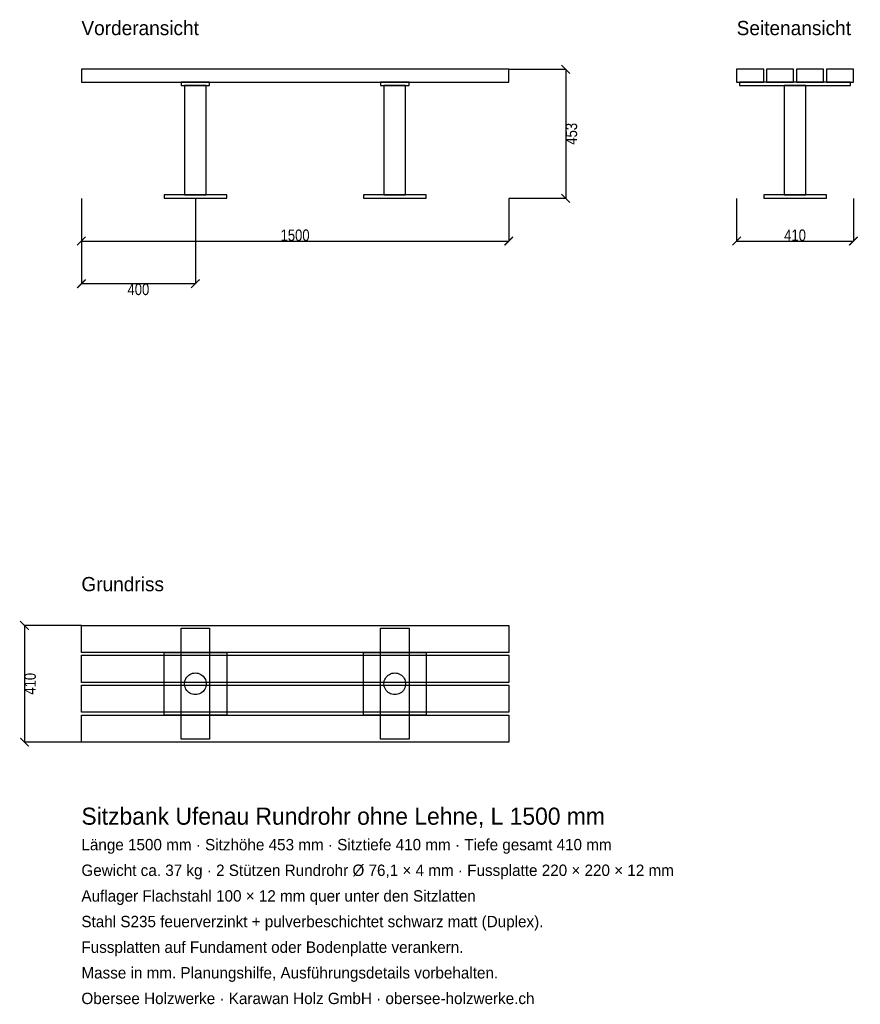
# Model space of a CAD drawing. Header units: millimetres. Extents: x -217 to 2734, y -4331 to -873.
import ezdxf

# ---------------------------------------------------------------- set-up
doc = ezdxf.new("R2010")
doc.units = ezdxf.units.MM
for name, color, linetype in [('2D_Ansichten', 7, 'Continuous'), ('2D_Masse', 1, 'Continuous'), ('2D_Text', 7, 'Continuous')]:
    doc.layers.add(name, color=color, linetype=linetype)
doc.styles.add('OpenSansCondensed-Light', font='OpenSansCondensed-Light.ttf')
doc.dimstyles.new('EZDXF', dxfattribs={"dimtxt": 40, "dimasz": 30, "dimexe": 0.375, "dimexo": 0.125, "dimgap": 0.1, "dimtad": 1, "dimdec": 0, "dimzin": 12, "dimdsep": 46, "dimtxsty": 'OpenSansCondensed-Light', "dimblk": 'ARCHTICK', "dimcen": 2.5, "dimazin": 3, "dimtfac": 0.5, "dimtmove": 2, "dimatfit": 3})

# ---------------------------------------------------------------- blocks, each defined once
blk = doc.blocks.new('_ARCHTICK')
at = {"color": 0, "linetype": 'BYBLOCK', "const_width": 0.15}
blk.add_lwpolyline([(-0.5, -0.5), (0.5, 0.5)], dxfattribs=at)

msp = doc.modelspace()

# ---------------------------------------------------------------- linework, layer by layer
at = {"layer": '2D_Ansichten'}
for points in [[(0, -1092), (1500, -1092), (1500, -1047), (0, -1047)], [(0, -1092), (1500, -1092), (1500, -1047), (0, -1047)], [(0, -1092), (1500, -1092), (1500, -1047), (0, -1047)], [(0, -1092), (1500, -1092), (1500, -1047), (0, -1047)], [(2300, -1092), (2395, -1092), (2395, -1047), (2300, -1047)], [(2405, -1092), (2500, -1092), (2500, -1047), (2405, -1047)], [(2510, -1092), (2605, -1092), (2605, -1047), (2510, -1047)], [(2615, -1092), (2710, -1092), (2710, -1047), (2615, -1047)], [(350, -1104), (450, -1104), (450, -1092), (350, -1092)], [(361.9, -1488), (438.1, -1488), (438.1, -1104), (361.9, -1104)], [(1050, -1104), (1150, -1104), (1150, -1092), (1050, -1092)], [(1062, -1488), (1138, -1488), (1138, -1104), (1062, -1104)], [(2310, -1104), (2700, -1104), (2700, -1092), (2310, -1092)], [(2310, -1104), (2700, -1104), (2700, -1092), (2310, -1092)], [(2466.9, -1488), (2543.1, -1488), (2543.1, -1104), (2466.9, -1104)], [(2466.9, -1488), (2543.1, -1488), (2543.1, -1104), (2466.9, -1104)], [(290, -1500), (510, -1500), (510, -1488), (290, -1488)], [(990, -1500), (1210, -1500), (1210, -1488), (990, -1488)], [(2395, -1500), (2615, -1500), (2615, -1488), (2395, -1488)], [(2395, -1500), (2615, -1500), (2615, -1488), (2395, -1488)], [(0, -3000), (1500, -3000), (1500, -3095), (0, -3095)], [(350, -3010), (450, -3010), (450, -3400), (350, -3400)], [(1050, -3010), (1150, -3010), (1150, -3400), (1050, -3400)], [(0, -3105), (1500, -3105), (1500, -3200), (0, -3200)], [(290, -3095), (510, -3095), (510, -3315), (290, -3315)], [(990, -3095), (1210, -3095), (1210, -3315), (990, -3315)], [(361.9, -3205), (362.3, -3200), (363.2, -3195.2), (364.8, -3190.4), (367, -3186), (369.8, -3181.8), (373.1, -3178.1), (376.8, -3174.8), (381, -3172), (385.4, -3169.8), (390.2, -3168.2), (395, -3167.3), (400, -3166.9), (405, -3167.3), (409.8, -3168.2), (414.6, -3169.8), (419, -3172), (423.2, -3174.8), (426.9, -3178.1), (430.2, -3181.8), (433, -3186), (435.2, -3190.4), (436.8, -3195.2), (437.7, -3200), (438.1, -3205), (437.7, -3210), (436.8, -3214.8), (435.2, -3219.6), (433, -3224), (430.2, -3228.2), (426.9, -3231.9), (423.2, -3235.2), (419, -3238), (414.6, -3240.2), (409.8, -3241.8), (405, -3242.7), (400, -3243.1), (395, -3242.7), (390.2, -3241.8), (385.4, -3240.2), (381, -3238), (376.8, -3235.2), (373.1, -3231.9), (369.8, -3228.2), (367, -3224), (364.8, -3219.6), (363.2, -3214.8), (362.3, -3210)], [(1062, -3205), (1062.3, -3200), (1063.2, -3195.2), (1064.8, -3190.4), (1067, -3186), (1069.8, -3181.8), (1073.1, -3178.1), (1076.8, -3174.8), (1081, -3172), (1085.4, -3169.8), (1090.2, -3168.2), (1095, -3167.3), (1100, -3166.9), (1105, -3167.3), (1109.8, -3168.2), (1114.6, -3169.8), (1119, -3172), (1123.2, -3174.8), (1126.9, -3178.1), (1130.2, -3181.8), (1133, -3186), (1135.2, -3190.4), (1136.8, -3195.2), (1137.7, -3200), (1138, -3205), (1137.7, -3210), (1136.8, -3214.8), (1135.2, -3219.6), (1133, -3224), (1130.2, -3228.2), (1126.9, -3231.9), (1123.2, -3235.2), (1119, -3238), (1114.6, -3240.2), (1109.8, -3241.8), (1105, -3242.7), (1100, -3243.1), (1095, -3242.7), (1090.2, -3241.8), (1085.4, -3240.2), (1081, -3238), (1076.8, -3235.2), (1073.1, -3231.9), (1069.8, -3228.2), (1067, -3224), (1064.8, -3219.6), (1063.2, -3214.8), (1062.3, -3210)], [(0, -3210), (1500, -3210), (1500, -3305), (0, -3305)], [(0, -3315), (1500, -3315), (1500, -3410), (0, -3410)]]:
    msp.add_lwpolyline(points, close=True, dxfattribs=at)

# ---------------------------------------------------------------- texts
at = {"layer": '2D_Text'}
for s, height, p in [('Vorderansicht', 50, (0, -927)), ('Seitenansicht', 50, (2300, -927)), ('Grundriss', 50, (0, -2880)), ('Sitzbank Ufenau Rundrohr ohne Lehne, L 1500 mm', 60, (0, -3700)), ('Länge 1500 mm · Sitzhöhe 453 mm · Sitztiefe 410 mm · Tiefe gesamt 410 mm', 40, (0, -3790)), ('Gewicht ca. 37 kg · 2 Stützen Rundrohr Ø 76,1 × 4 mm · Fussplatte 220 × 220 × 12 mm', 40, (0, -3880)), ('Auflager Flachstahl 100 × 12 mm quer unter den Sitzlatten', 40, (0, -3970)), ('Stahl S235 feuerverzinkt + pulverbeschichtet schwarz matt (Duplex).', 40, (0, -4060)), ('Fussplatten auf Fundament oder Bodenplatte verankern.', 40, (0, -4150)), ('Masse in mm. Planungshilfe, Ausführungsdetails vorbehalten.', 40, (0, -4240)), ('Obersee Holzwerke · Karawan Holz GmbH · obersee-holzwerke.ch', 40, (0, -4330))]:
    msp.add_text(s, height=height, dxfattribs=at).set_placement(p)

# ---------------------------------------------------------------- dimensions: what is measured, and where the dimension line sits
at = {"layer": '2D_Masse'}
for base, p1, p2 in [((1700, -1047), (1500, -1047), (1500, -1500)), ((-200, -3000), (0, -3000), (0, -3410))]:
    msp.add_linear_dim(base=base, p1=p1, p2=p2, angle=90, dimstyle='EZDXF', dxfattribs=at).render()
for base, p1, p2 in [((0, -1650), (0, -1500), (1500, -1500)), ((400, -1800), (400, -1500), (0, -1500)), ((2300, -1650), (2300, -1500), (2710, -1500))]:
    msp.add_linear_dim(base=base, p1=p1, p2=p2, dimstyle='EZDXF', dxfattribs=at).render()

doc.saveas('drawing.dxf')
